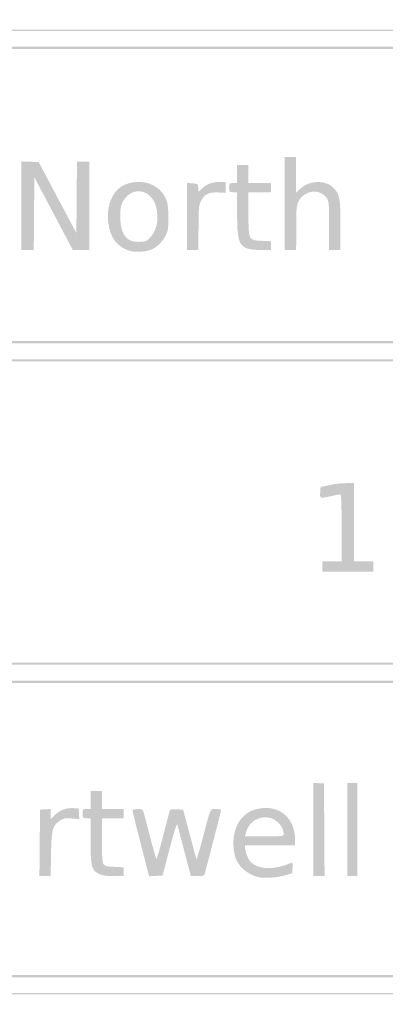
# Model space of a CAD drawing. Header units: inches. Extents: x -0.5 to 0.5, y -0.255 to 0.255.
# Tile 3 of 4: x -0.158 to 0.031, y -0.255 to 0.255. Entities that reach past the tile are written whole.
import ezdxf

# ---------------------------------------------------------------- set-up
doc = ezdxf.new("R2010")
doc.units = ezdxf.units.IN
doc.header["$MEASUREMENT"] = 0

msp = doc.modelspace()

# ---------------------------------------------------------------- hatches: boundary and pattern name
h = msp.add_hatch(color=7)
edge = h.paths.add_edge_path()
edge.add_spline(control_points=[(-0.48748, -0.24797), (-0.49214, -0.24577), (-0.49606, -0.24185), (-0.49827, -0.23719)], knot_values=[0, 0, 0, 0, 1, 1, 1, 1], degree=3, periodic=0)
edge.add_line((-0.49827, -0.23719), (-0.5, -0.23353))
edge.add_line((-0.5, -0.23353), (-0.5, 0))
edge.add_line((-0.5, 0), (-0.5, 0.23353))
edge.add_line((-0.5, 0.23353), (-0.4983, 0.23706))
edge.add_spline(control_points=[(-0.4983, 0.23706), (-0.49583, 0.24222), (-0.49295, 0.24521), (-0.48814, 0.24762)], knot_values=[0, 0, 0, 0, 1, 1, 1, 1], degree=3, periodic=0)
edge.add_line((-0.48814, 0.24762), (-0.48396, 0.24971))
edge.add_line((-0.48396, 0.24971), (-0.00007, 0.24971))
edge.add_line((-0.00007, 0.24971), (0.48382, 0.2497))
edge.add_line((0.48382, 0.2497), (0.48748, 0.24797))
edge.add_spline(control_points=[(0.48748, 0.24797), (0.49214, 0.24577), (0.49606, 0.24185), (0.49827, 0.23719)], knot_values=[0, 0, 0, 0, 1, 1, 1, 1], degree=3, periodic=0)
edge.add_line((0.49827, 0.23719), (0.5, 0.23353))
edge.add_line((0.5, 0.23353), (0.5, 0))
edge.add_line((0.5, 0), (0.5, -0.23353))
edge.add_line((0.5, -0.23353), (0.49827, -0.23719))
edge.add_spline(control_points=[(0.49827, -0.23719), (0.49606, -0.24185), (0.49214, -0.24577), (0.48748, -0.24797)], knot_values=[0, 0, 0, 0, 1, 1, 1, 1], degree=3, periodic=0)
edge.add_line((0.48748, -0.24797), (0.48382, -0.2497))
edge.add_line((0.48382, -0.2497), (0, -0.2497))
edge.add_line((0, -0.2497), (-0.48382, -0.2497))
edge.add_line((-0.48382, -0.2497), (-0.48748, -0.24797))
edge = h.paths.add_edge_path(flags=0)
edge.add_spline(control_points=[(0.48326, -0.24822), (0.48795, -0.24702), (0.49271, -0.24368), (0.49542, -0.2397), (0.49977, -0.23331), (0.49941, -0.2549), (0.49941, 0), (0.49941, 0.2549), (0.49977, 0.23331), (0.49542, 0.2397), (0.49271, 0.24368), (0.48795, 0.24702), (0.48326, 0.24822), (0.48013, 0.24902), (0.42797, 0.24912), (0, 0.24912), (-0.42797, 0.24912), (-0.48013, 0.24902), (-0.48326, 0.24822), (-0.48795, 0.24702), (-0.49271, 0.24368), (-0.49542, 0.2397), (-0.49977, 0.23331), (-0.49941, 0.2549), (-0.49941, 0), (-0.49941, -0.2549), (-0.49977, -0.23331), (-0.49542, -0.2397), (-0.49277, -0.24359), (-0.48798, -0.24701), (-0.48353, -0.24819), (-0.48071, -0.24893), (-0.4182, -0.24905), (-0.00027, -0.24908), (0.42802, -0.24911), (0.48013, -0.24902), (0.48326, -0.24822)], knot_values=[0, 0, 0, 0, 1, 1, 1, 2, 2, 2, 3, 3, 3, 4, 4, 4, 5, 5, 5, 6, 6, 6, 7, 7, 7, 8, 8, 8, 9, 9, 9, 10, 10, 10, 11, 11, 11, 12, 12, 12, 12], degree=3, periodic=0)
h = msp.add_hatch(color=7)
edge = h.paths.add_edge_path()
edge.add_line((-0.49104, 0.15961), (-0.49088, 0.23186))
edge.add_line((-0.49088, 0.23186), (-0.48911, 0.23473))
edge.add_spline(control_points=[(-0.48911, 0.23473), (-0.48782, 0.23681), (-0.48648, 0.23804), (-0.48419, 0.23924)], knot_values=[0, 0, 0, 0, 1, 1, 1, 1], degree=3, periodic=0)
edge.add_line((-0.48419, 0.23924), (-0.48104, 0.24088))
edge.add_line((-0.48104, 0.24088), (0, 0.24088))
edge.add_line((0, 0.24088), (0.48104, 0.24088))
edge.add_line((0.48104, 0.24088), (0.48419, 0.23924))
edge.add_spline(control_points=[(0.48419, 0.23924), (0.48648, 0.23804), (0.48782, 0.23681), (0.48911, 0.23473)], knot_values=[0, 0, 0, 0, 1, 1, 1, 1], degree=3, periodic=0)
edge.add_line((0.48911, 0.23473), (0.49088, 0.23186))
edge.add_line((0.49088, 0.23186), (0.49104, 0.15961))
edge.add_line((0.49104, 0.15961), (0.49119, 0.08735))
edge.add_line((0.49119, 0.08735), (0, 0.08735))
edge.add_line((0, 0.08735), (-0.49119, 0.08735))
edge.add_line((-0.49119, 0.08735), (-0.49104, 0.15961))
edge = h.paths.add_edge_path(flags=0)
edge.add_line((0.49, 0.15934), (0.49, 0.23016))
edge.add_line((0.49, 0.23016), (0.48836, 0.23329))
edge.add_spline(control_points=[(0.48836, 0.23329), (0.48704, 0.23583), (0.48613, 0.23674), (0.48359, 0.23807)], knot_values=[0, 0, 0, 0, 1, 1, 1, 1], degree=3, periodic=0)
edge.add_line((0.48359, 0.23807), (0.48045, 0.23971))
edge.add_line((0.48045, 0.23971), (0, 0.23971))
edge.add_line((0, 0.23971), (-0.48045, 0.23971))
edge.add_line((-0.48045, 0.23971), (-0.48359, 0.23807))
edge.add_spline(control_points=[(-0.48359, 0.23807), (-0.48613, 0.23674), (-0.48704, 0.23583), (-0.48836, 0.23329)], knot_values=[0, 0, 0, 0, 1, 1, 1, 1], degree=3, periodic=0)
edge.add_line((-0.48836, 0.23329), (-0.49, 0.23016))
edge.add_line((-0.49, 0.23016), (-0.49, 0.15934))
edge.add_line((-0.49, 0.15934), (-0.49, 0.08853))
edge.add_line((-0.49, 0.08853), (0, 0.08853))
edge.add_line((0, 0.08853), (0.49, 0.08853))
edge.add_line((0.49, 0.08853), (0.49, 0.15934))
h = msp.add_hatch(color=7)
edge = h.paths.add_edge_path()
edge.add_line((-0.02118, 0.15971), (-0.02118, 0.18382))
edge.add_line((-0.02118, 0.18382), (-0.01824, 0.18382))
edge.add_line((-0.01824, 0.18382), (-0.01529, 0.18382))
edge.add_line((-0.01529, 0.18382), (-0.01529, 0.17459))
edge.add_line((-0.01529, 0.17459), (-0.01529, 0.16536))
edge.add_line((-0.01529, 0.16536), (-0.01338, 0.16721))
edge.add_spline(control_points=[(-0.01338, 0.16721), (-0.00804, 0.17238), (0.00145, 0.17205), (0.00516, 0.16657), (0.00736, 0.16332), (0.00765, 0.16118), (0.00765, 0.14809)], knot_values=[0, 0, 0, 0, 1, 1, 1, 2, 2, 2, 2], degree=3, periodic=0)
edge.add_line((0.00765, 0.14809), (0.00765, 0.13559))
edge.add_line((0.00765, 0.13559), (0.00471, 0.13559))
edge.add_line((0.00471, 0.13559), (0.00176, 0.13559))
edge.add_line((0.00176, 0.13559), (0.00176, 0.14815))
edge.add_spline(control_points=[(0.00176, 0.14815), (0.00176, 0.16026), (0.00172, 0.16078), (0.00042, 0.16271), (-0.00298, 0.16776), (-0.01148, 0.16658), (-0.01415, 0.16069), (-0.01512, 0.15856), (-0.01527, 0.15675), (-0.01528, 0.14691)], knot_values=[0, 0, 0, 0, 1, 1, 1, 2, 2, 2, 3, 3, 3, 3], degree=3, periodic=0)
edge.add_line((-0.01528, 0.14691), (-0.01529, 0.13559))
edge.add_line((-0.01529, 0.13559), (-0.01824, 0.13559))
edge.add_line((-0.01824, 0.13559), (-0.02118, 0.13559))
edge.add_line((-0.02118, 0.13559), (-0.02118, 0.15971))
for points in [[(-0.15765, 0.15855), (-0.15765, 0.18152), (-0.15314, 0.18135), (-0.14864, 0.18118), (-0.13888, 0.1628), (-0.12912, 0.14442), (-0.12896, 0.16294), (-0.12881, 0.18147), (-0.12558, 0.18147), (-0.12235, 0.18147), (-0.12235, 0.15853), (-0.12235, 0.13559), (-0.12663, 0.13559), (-0.13091, 0.13559), (-0.1409, 0.15444), (-0.15088, 0.1733), (-0.15104, 0.15444), (-0.15119, 0.13559), (-0.15442, 0.13559), (-0.15765, 0.13559), (-0.15765, 0.15855)], [(-0.00647, -0.16438), (-0.00647, -0.14023), (-0.00368, -0.14041), (-0.00088, -0.14059), (-0.00073, -0.16456), (-0.00058, -0.18853), (-0.00352, -0.18853), (-0.00647, -0.18853), (-0.00647, -0.16438)], [(0.01118, -0.16441), (0.01118, -0.14029), (0.01382, -0.14029), (0.01647, -0.14029), (0.01647, -0.16441), (0.01647, -0.18853), (0.01382, -0.18853), (0.01118, -0.18853), (0.01118, -0.16441)]]:
    msp.add_hatch(color=7).paths.add_polyline_path(points)
h = msp.add_hatch(color=7)
edge = h.paths.add_edge_path()
edge.add_spline(control_points=[(-0.04052, 0.1364), (-0.04506, 0.13804), (-0.04587, 0.14086), (-0.04588, 0.15485)], knot_values=[0, 0, 0, 0, 1, 1, 1, 1], degree=3, periodic=0)
edge.add_line((-0.04588, 0.15485), (-0.04588, 0.16559))
edge.add_line((-0.04588, 0.16559), (-0.04794, 0.16559))
edge.add_spline(control_points=[(-0.04794, 0.16559), (-0.04995, 0.16559), (-0.05, 0.16564), (-0.05, 0.16794), (-0.05, 0.17024), (-0.04995, 0.17029), (-0.04794, 0.17029)], knot_values=[0, 0, 0, 0, 1, 1, 1, 2, 2, 2, 2], degree=3, periodic=0)
edge.add_line((-0.04794, 0.17029), (-0.04588, 0.17029))
edge.add_line((-0.04588, 0.17029), (-0.04588, 0.175))
edge.add_line((-0.04588, 0.175), (-0.04588, 0.17971))
edge.add_line((-0.04588, 0.17971), (-0.04294, 0.17971))
edge.add_line((-0.04294, 0.17971), (-0.04, 0.17971))
edge.add_line((-0.04, 0.17971), (-0.04, 0.175))
edge.add_line((-0.04, 0.175), (-0.04, 0.17029))
edge.add_line((-0.04, 0.17029), (-0.03412, 0.17029))
edge.add_line((-0.03412, 0.17029), (-0.02824, 0.17029))
edge.add_line((-0.02824, 0.17029), (-0.02824, 0.16794))
edge.add_line((-0.02824, 0.16794), (-0.02824, 0.16559))
edge.add_line((-0.02824, 0.16559), (-0.03412, 0.16559))
edge.add_line((-0.03412, 0.16559), (-0.04, 0.16559))
edge.add_line((-0.04, 0.16559), (-0.04, 0.15448))
edge.add_spline(control_points=[(-0.04, 0.15448), (-0.04, 0.14058), (-0.04006, 0.14071), (-0.033, 0.14039)], knot_values=[0, 0, 0, 0, 1, 1, 1, 1], degree=3, periodic=0)
edge.add_line((-0.033, 0.14039), (-0.02824, 0.14017))
edge.add_line((-0.02824, 0.14017), (-0.02824, 0.13788))
edge.add_line((-0.02824, 0.13788), (-0.02824, 0.13559))
edge.add_line((-0.02824, 0.13559), (-0.03338, 0.13563))
edge.add_spline(control_points=[(-0.03338, 0.13563), (-0.03621, 0.13566), (-0.03942, 0.136), (-0.04052, 0.1364)], knot_values=[0, 0, 0, 0, 1, 1, 1, 1], degree=3, periodic=0)
h = msp.add_hatch(color=7)
edge = h.paths.add_edge_path()
edge.add_spline(control_points=[(-0.10082, 0.13504), (-0.10777, 0.13675), (-0.11183, 0.142), (-0.11269, 0.15038), (-0.11335, 0.15686), (-0.1114, 0.16351), (-0.10785, 0.16688), (-0.10221, 0.17222), (-0.09162, 0.17223), (-0.08615, 0.16692), (-0.08239, 0.16327), (-0.08147, 0.16044), (-0.08148, 0.15265), (-0.08149, 0.14646), (-0.08163, 0.14562), (-0.08307, 0.14287), (-0.08476, 0.13965), (-0.08744, 0.13704), (-0.09029, 0.13585), (-0.09282, 0.1348), (-0.09815, 0.13439), (-0.10082, 0.13504)], knot_values=[0, 0, 0, 0, 1, 1, 1, 2, 2, 2, 3, 3, 3, 4, 4, 4, 5, 5, 5, 6, 6, 6, 7, 7, 7, 7], degree=3, periodic=0)
edge = h.paths.add_edge_path(flags=0)
edge.add_spline(control_points=[(-0.09052, 0.14257), (-0.08713, 0.1464), (-0.08618, 0.15242), (-0.088, 0.15856), (-0.09029, 0.16625), (-0.09849, 0.16859), (-0.10344, 0.16296), (-0.10596, 0.16008), (-0.10665, 0.1574), (-0.10636, 0.15151), (-0.10596, 0.14309), (-0.10279, 0.13944), (-0.09622, 0.13987), (-0.09297, 0.14007), (-0.09257, 0.14026), (-0.09052, 0.14257)], knot_values=[0, 0, 0, 0, 1, 1, 1, 2, 2, 2, 3, 3, 3, 4, 4, 4, 5, 5, 5, 5], degree=3, periodic=0)
h = msp.add_hatch(color=7)
edge = h.paths.add_edge_path()
edge.add_line((-0.07176, 0.15297), (-0.07176, 0.17036))
edge.add_line((-0.07176, 0.17036), (-0.06897, 0.17018))
edge.add_spline(control_points=[(-0.06897, 0.17018), (-0.06623, 0.17), (-0.06617, 0.16996), (-0.066, 0.1679)], knot_values=[0, 0, 0, 0, 1, 1, 1, 1], degree=3, periodic=0)
edge.add_line((-0.066, 0.1679), (-0.06582, 0.1658))
edge.add_line((-0.06582, 0.1658), (-0.06378, 0.16773))
edge.add_spline(control_points=[(-0.06378, 0.16773), (-0.06146, 0.16991), (-0.05865, 0.17087), (-0.05456, 0.17088)], knot_values=[0, 0, 0, 0, 1, 1, 1, 1], degree=3, periodic=0)
edge.add_line((-0.05456, 0.17088), (-0.05176, 0.17088))
edge.add_line((-0.05176, 0.17088), (-0.05176, 0.16807))
edge.add_line((-0.05176, 0.16807), (-0.05176, 0.16526))
edge.add_line((-0.05176, 0.16526), (-0.05574, 0.16545))
edge.add_spline(control_points=[(-0.05574, 0.16545), (-0.06064, 0.1657), (-0.06304, 0.16443), (-0.06473, 0.16072), (-0.06571, 0.15855), (-0.06586, 0.1568), (-0.06587, 0.14691)], knot_values=[0, 0, 0, 0, 1, 1, 1, 2, 2, 2, 2], degree=3, periodic=0)
edge.add_line((-0.06587, 0.14691), (-0.06588, 0.13559))
edge.add_line((-0.06588, 0.13559), (-0.06882, 0.13559))
edge.add_line((-0.06882, 0.13559), (-0.07176, 0.13559))
edge.add_line((-0.07176, 0.13559), (-0.07176, 0.15297))
h = msp.add_hatch(color=7)
h.paths.add_polyline_path([(-0.49118, 0), (-0.49118, 0.07912), (0, 0.07912), (0.49118, 0.07912), (0.49118, 0), (0.49118, -0.07912), (0, -0.07912), (-0.49118, -0.07912), (-0.49118, 0)])
h.paths.add_polyline_path([(0.49, 0), (0.49, 0.07794), (0, 0.07794), (-0.49, 0.07794), (-0.49, 0), (-0.49, -0.07794), (0, -0.07794), (0.49, -0.07794), (0.49, 0)], flags=0)
h = msp.add_hatch(color=7)
edge = h.paths.add_edge_path()
edge.add_line((-0.00176, -0.02824), (-0.00176, -0.02559))
edge.add_line((-0.00176, -0.02559), (0.00324, -0.02559))
edge.add_line((0.00324, -0.02559), (0.00824, -0.02559))
edge.add_line((0.00824, -0.02559), (0.00824, -0.00824))
edge.add_spline(control_points=[(0.00824, -0.00824), (0.00824, 0.00527), (0.00807, 0.00911), (0.0075, 0.0091), (0.0071, 0.00909), (0.00504, 0.0087), (0.00294, 0.00824), (-0.00306, 0.00692), (-0.00303, 0.00691), (-0.00283, 0.01015)], knot_values=[0, 0, 0, 0, 1, 1, 1, 2, 2, 2, 3, 3, 3, 3], degree=3, periodic=0)
edge.add_line((-0.00283, 0.01015), (-0.00265, 0.01294))
edge.add_line((-0.00265, 0.01294), (0.00176, 0.01391))
edge.add_spline(control_points=[(0.00176, 0.01391), (0.00419, 0.01445), (0.0081, 0.01491), (0.01044, 0.01494)], knot_values=[0, 0, 0, 0, 1, 1, 1, 1], degree=3, periodic=0)
edge.add_line((0.01044, 0.01494), (0.01471, 0.015))
edge.add_line((0.01471, 0.015), (0.01471, -0.00529))
edge.add_line((0.01471, -0.00529), (0.01471, -0.02559))
edge.add_line((0.01471, -0.02559), (0.01971, -0.02559))
edge.add_line((0.01971, -0.02559), (0.02471, -0.02559))
edge.add_line((0.02471, -0.02559), (0.02471, -0.02824))
edge.add_line((0.02471, -0.02824), (0.02471, -0.03088))
edge.add_line((0.02471, -0.03088), (0.01147, -0.03088))
edge.add_line((0.01147, -0.03088), (-0.00176, -0.03088))
edge.add_line((-0.00176, -0.03088), (-0.00176, -0.02824))
h = msp.add_hatch(color=7)
edge = h.paths.add_edge_path()
edge.add_spline(control_points=[(-0.48419, -0.23924), (-0.48648, -0.23804), (-0.48782, -0.23681), (-0.48911, -0.23473)], knot_values=[0, 0, 0, 0, 1, 1, 1, 1], degree=3, periodic=0)
edge.add_line((-0.48911, -0.23473), (-0.49088, -0.23186))
edge.add_line((-0.49088, -0.23186), (-0.49104, -0.15961))
edge.add_line((-0.49104, -0.15961), (-0.49119, -0.08735))
edge.add_line((-0.49119, -0.08735), (-0.00001, -0.08735))
edge.add_line((-0.00001, -0.08735), (0.49118, -0.08735))
edge.add_line((0.49118, -0.08735), (0.49118, -0.15879))
edge.add_spline(control_points=[(0.49118, -0.15879), (0.49118, -0.20749), (0.49098, -0.23074), (0.49056, -0.23187), (0.48931, -0.23518), (0.48692, -0.23791), (0.48394, -0.23939)], knot_values=[0, 0, 0, 0, 1, 1, 1, 2, 2, 2, 2], degree=3, periodic=0)
edge.add_line((0.48394, -0.23939), (0.48095, -0.24088))
edge.add_line((0.48095, -0.24088), (-0.00005, -0.24088))
edge.add_line((-0.00005, -0.24088), (-0.48104, -0.24088))
edge.add_line((-0.48104, -0.24088), (-0.48419, -0.23924))
edge = h.paths.add_edge_path(flags=0)
edge.add_spline(control_points=[(0.48359, -0.23807), (0.48613, -0.23674), (0.48704, -0.23583), (0.48836, -0.23329)], knot_values=[0, 0, 0, 0, 1, 1, 1, 1], degree=3, periodic=0)
edge.add_line((0.48836, -0.23329), (0.49, -0.23016))
edge.add_line((0.49, -0.23016), (0.49, -0.15934))
edge.add_line((0.49, -0.15934), (0.49, -0.08853))
edge.add_line((0.49, -0.08853), (0, -0.08853))
edge.add_line((0, -0.08853), (-0.49, -0.08853))
edge.add_line((-0.49, -0.08853), (-0.49, -0.15934))
edge.add_line((-0.49, -0.15934), (-0.49, -0.23016))
edge.add_line((-0.49, -0.23016), (-0.48836, -0.23329))
edge.add_spline(control_points=[(-0.48836, -0.23329), (-0.48704, -0.23583), (-0.48613, -0.23674), (-0.48359, -0.23807)], knot_values=[0, 0, 0, 0, 1, 1, 1, 1], degree=3, periodic=0)
edge.add_line((-0.48359, -0.23807), (-0.48045, -0.23971))
edge.add_line((-0.48045, -0.23971), (0, -0.23971))
edge.add_line((0, -0.23971), (0.48045, -0.23971))
edge.add_line((0.48045, -0.23971), (0.48359, -0.23807))
h = msp.add_hatch(color=7)
edge = h.paths.add_edge_path()
edge.add_spline(control_points=[(-0.11745, -0.18732), (-0.12133, -0.1854), (-0.12176, -0.18364), (-0.12176, -0.16999)], knot_values=[0, 0, 0, 0, 1, 1, 1, 1], degree=3, periodic=0)
edge.add_line((-0.12176, -0.16999), (-0.12176, -0.15853))
edge.add_line((-0.12176, -0.15853), (-0.12382, -0.15853))
edge.add_spline(control_points=[(-0.12382, -0.15853), (-0.12583, -0.15853), (-0.12588, -0.15847), (-0.12588, -0.15618), (-0.12588, -0.15388), (-0.12583, -0.15382), (-0.12382, -0.15382)], knot_values=[0, 0, 0, 0, 1, 1, 1, 2, 2, 2, 2], degree=3, periodic=0)
edge.add_line((-0.12382, -0.15382), (-0.12176, -0.15382))
edge.add_line((-0.12176, -0.15382), (-0.12176, -0.14912))
edge.add_line((-0.12176, -0.14912), (-0.12176, -0.14441))
edge.add_line((-0.12176, -0.14441), (-0.11882, -0.14441))
edge.add_line((-0.11882, -0.14441), (-0.11588, -0.14441))
edge.add_line((-0.11588, -0.14441), (-0.11588, -0.14912))
edge.add_line((-0.11588, -0.14912), (-0.11588, -0.15382))
edge.add_line((-0.11588, -0.15382), (-0.11029, -0.15382))
edge.add_line((-0.11029, -0.15382), (-0.10471, -0.15382))
edge.add_line((-0.10471, -0.15382), (-0.10471, -0.15618))
edge.add_line((-0.10471, -0.15618), (-0.10471, -0.15853))
edge.add_line((-0.10471, -0.15853), (-0.11029, -0.15853))
edge.add_line((-0.11029, -0.15853), (-0.11588, -0.15853))
edge.add_line((-0.11588, -0.15853), (-0.11588, -0.16989))
edge.add_spline(control_points=[(-0.11588, -0.16989), (-0.11588, -0.17874), (-0.1157, -0.1815), (-0.11505, -0.18238), (-0.11438, -0.1833), (-0.11333, -0.18356), (-0.10946, -0.18373)], knot_values=[0, 0, 0, 0, 1, 1, 1, 2, 2, 2, 2], degree=3, periodic=0)
edge.add_line((-0.10946, -0.18373), (-0.10471, -0.18395))
edge.add_line((-0.10471, -0.18395), (-0.10471, -0.18624))
edge.add_line((-0.10471, -0.18624), (-0.10471, -0.18853))
edge.add_line((-0.10471, -0.18853), (-0.10985, -0.18853))
edge.add_spline(control_points=[(-0.10985, -0.18853), (-0.11387, -0.18853), (-0.11554, -0.18826), (-0.11745, -0.18732)], knot_values=[0, 0, 0, 0, 1, 1, 1, 1], degree=3, periodic=0)
h = msp.add_hatch(color=7)
edge = h.paths.add_edge_path()
edge.add_spline(control_points=[(-0.09576, -0.17193), (-0.09812, -0.16278), (-0.10004, -0.15496), (-0.10003, -0.15456), (-0.10001, -0.15408), (-0.09907, -0.15382), (-0.09738, -0.15382), (-0.0949, -0.15382), (-0.09473, -0.15393), (-0.0942, -0.15584), (-0.0939, -0.15695), (-0.09236, -0.16278), (-0.09079, -0.16878), (-0.08922, -0.17479), (-0.08781, -0.1797), (-0.08764, -0.17971), (-0.08748, -0.17971), (-0.08604, -0.17474), (-0.08445, -0.16868), (-0.08287, -0.16261), (-0.08133, -0.15677), (-0.08104, -0.15571), (-0.08052, -0.15377), (-0.08051, -0.15377), (-0.07717, -0.15394)], knot_values=[0, 0, 0, 0, 1, 1, 1, 2, 2, 2, 3, 3, 3, 4, 4, 4, 5, 5, 5, 6, 6, 6, 7, 7, 7, 8, 8, 8, 8], degree=3, periodic=0)
edge.add_line((-0.07717, -0.15394), (-0.07382, -0.15412))
edge.add_line((-0.07382, -0.15412), (-0.07052, -0.16654))
edge.add_spline(control_points=[(-0.07052, -0.16654), (-0.0687, -0.17337), (-0.0671, -0.1793), (-0.06696, -0.17972), (-0.06682, -0.18013), (-0.06529, -0.17507), (-0.06357, -0.16847), (-0.05942, -0.15261), (-0.05998, -0.15382), (-0.05678, -0.15382), (-0.05532, -0.15382), (-0.05412, -0.15401), (-0.05412, -0.15424), (-0.05412, -0.15459), (-0.0619, -0.1847), (-0.06272, -0.1875), (-0.06296, -0.18833), (-0.06369, -0.18853), (-0.06642, -0.18853)], knot_values=[0, 0, 0, 0, 1, 1, 1, 2, 2, 2, 3, 3, 3, 4, 4, 4, 5, 5, 5, 6, 6, 6, 6], degree=3, periodic=0)
edge.add_line((-0.06642, -0.18853), (-0.06982, -0.18853))
edge.add_line((-0.06982, -0.18853), (-0.07318, -0.17574))
edge.add_spline(control_points=[(-0.07318, -0.17574), (-0.07502, -0.1687), (-0.07669, -0.16241), (-0.07688, -0.16177), (-0.0771, -0.16104), (-0.07863, -0.16591), (-0.08086, -0.17441)], knot_values=[0, 0, 0, 0, 1, 1, 1, 2, 2, 2, 2], degree=3, periodic=0)
edge.add_line((-0.08086, -0.17441), (-0.08448, -0.18824))
edge.add_line((-0.08448, -0.18824), (-0.08798, -0.1884))
edge.add_line((-0.08798, -0.1884), (-0.09147, -0.18857))
edge.add_line((-0.09147, -0.18857), (-0.09576, -0.17193))
h = msp.add_hatch(color=7)
edge = h.paths.add_edge_path()
edge.add_spline(control_points=[(-0.0345, -0.18912), (-0.03948, -0.18808), (-0.04396, -0.18474), (-0.04609, -0.18051), (-0.04753, -0.17764), (-0.04817, -0.17224), (-0.04757, -0.168), (-0.04658, -0.16101), (-0.04256, -0.15582), (-0.0368, -0.1541), (-0.02527, -0.15066), (-0.01588, -0.15758), (-0.01588, -0.16952)], knot_values=[0, 0, 0, 0, 1, 1, 1, 2, 2, 2, 3, 3, 3, 4, 4, 4, 4], degree=3, periodic=0)
edge.add_line((-0.01588, -0.16952), (-0.01588, -0.17265))
edge.add_line((-0.01588, -0.17265), (-0.02882, -0.17265))
edge.add_line((-0.02882, -0.17265), (-0.04176, -0.17265))
edge.add_line((-0.04176, -0.17265), (-0.04174, -0.17397))
edge.add_spline(control_points=[(-0.04174, -0.17397), (-0.0417, -0.1759), (-0.04028, -0.1796), (-0.03903, -0.181), (-0.03527, -0.18523), (-0.02676, -0.18554), (-0.01805, -0.18178), (-0.0171, -0.18136), (-0.01701, -0.18161), (-0.01717, -0.18417)], knot_values=[0, 0, 0, 0, 1, 1, 1, 2, 2, 2, 3, 3, 3, 3], degree=3, periodic=0)
edge.add_line((-0.01717, -0.18417), (-0.01735, -0.18702))
edge.add_line((-0.01735, -0.18702), (-0.02068, -0.18803))
edge.add_spline(control_points=[(-0.02068, -0.18803), (-0.02483, -0.18929), (-0.03129, -0.1898), (-0.0345, -0.18912)], knot_values=[0, 0, 0, 0, 1, 1, 1, 1], degree=3, periodic=0)
edge = h.paths.add_edge_path(flags=0)
edge.add_spline(control_points=[(-0.02176, -0.16675), (-0.02176, -0.16302), (-0.02543, -0.15891), (-0.02933, -0.15825), (-0.03505, -0.15728), (-0.04003, -0.16062), (-0.0414, -0.16632)], knot_values=[0, 0, 0, 0, 1, 1, 1, 2, 2, 2, 2], degree=3, periodic=0)
edge.add_line((-0.0414, -0.16632), (-0.04179, -0.16794))
edge.add_line((-0.04179, -0.16794), (-0.03178, -0.16794))
edge.add_spline(control_points=[(-0.03178, -0.16794), (-0.0221, -0.16794), (-0.02176, -0.1679), (-0.02176, -0.16675)], knot_values=[0, 0, 0, 0, 1, 1, 1, 1], degree=3, periodic=0)
h = msp.add_hatch(color=7)
edge = h.paths.add_edge_path()
edge.add_line((-0.1481, -0.17132), (-0.14794, -0.15412))
edge.add_line((-0.14794, -0.15412), (-0.14515, -0.15394))
edge.add_line((-0.14515, -0.15394), (-0.14235, -0.15376))
edge.add_line((-0.14235, -0.15376), (-0.14235, -0.15637))
edge.add_line((-0.14235, -0.15637), (-0.14235, -0.15898))
edge.add_line((-0.14235, -0.15898), (-0.14013, -0.15675))
edge.add_spline(control_points=[(-0.14013, -0.15675), (-0.13764, -0.15426), (-0.13424, -0.15307), (-0.13041, -0.15335)], knot_values=[0, 0, 0, 0, 1, 1, 1, 1], degree=3, periodic=0)
edge.add_line((-0.13041, -0.15335), (-0.12794, -0.15353))
edge.add_line((-0.12794, -0.15353), (-0.12777, -0.15625))
edge.add_line((-0.12777, -0.15625), (-0.12759, -0.15896))
edge.add_line((-0.12759, -0.15896), (-0.13159, -0.15869))
edge.add_spline(control_points=[(-0.13159, -0.15869), (-0.13508, -0.15845), (-0.13585, -0.15859), (-0.13765, -0.1598), (-0.1415, -0.1624), (-0.14203, -0.16442), (-0.14225, -0.17721)], knot_values=[0, 0, 0, 0, 1, 1, 1, 2, 2, 2, 2], degree=3, periodic=0)
edge.add_line((-0.14225, -0.17721), (-0.14244, -0.18853))
edge.add_line((-0.14244, -0.18853), (-0.14535, -0.18853))
edge.add_line((-0.14535, -0.18853), (-0.14825, -0.18853))
edge.add_line((-0.14825, -0.18853), (-0.1481, -0.17132))

doc.saveas('drawing.dxf')
